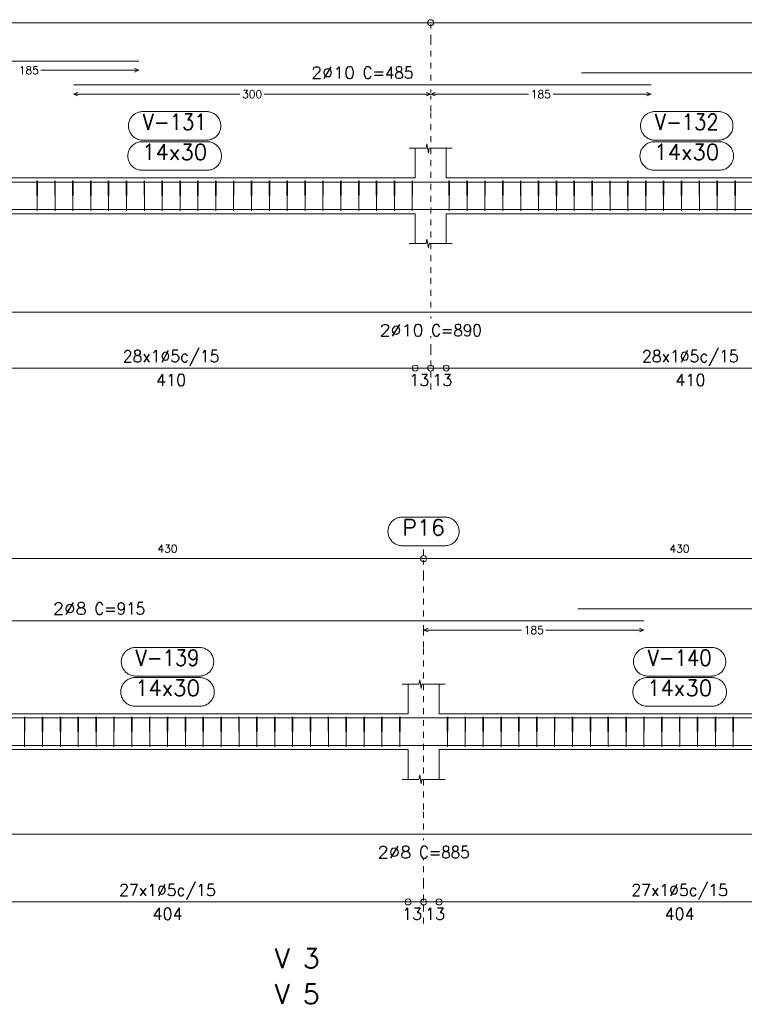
# Model space of a CAD drawing. Header units: millimetres. Extents: x -80 to 444, y 0 to 170.
# Tile 49 of 133: x 130 to 142, y 30 to 46. Entities that reach past the tile are written whole.
import ezdxf
from ezdxf.enums import TextEntityAlignment as Align

# ---------------------------------------------------------------- set-up
doc = ezdxf.new("R2010")
doc.units = ezdxf.units.MM
doc.linetypes.add('CYPE_PUNTO', pattern=[0.075, 0, -0.075])
for name, color, linetype, lineweight in [('ARM_DENTRO_VIGA', 4, 'Continuous', 15), ('ARM_ESTRIBOS', 3, 'Continuous', 0), ('ARM_TEXTOS', 3, 'Continuous', 0), ('COT_ARM', 3, 'Continuous', 0), ('COT_COTAS', 3, 'Continuous', 0), ('COT_EST', 3, 'Continuous', 0), ('COT_LIN_APOIOS', 2, 'CYPE_PUNTO', 0), ('COT_LIN_AUX_COTA', 2, 'CYPE_PUNTO', 0), ('REF_NOME', 3, 'Continuous', 0), ('REF_REFERENCIA', 3, 'Continuous', 0), ('SEC_CONTORNOS', 2, 'Continuous', 9), ('TEXTO_COT_ARM', 3, 'Continuous', 0), ('TEXTO_REF_NOME', 3, 'Continuous', 0), ('TEXTO_REF_REFERENCIA', 3, 'Continuous', 0), ('TXT_COMP', 3, 'Continuous', 0), ('TXT_EST', 3, 'Continuous', 0)]:
    doc.layers.add(name, color=color, linetype=linetype, lineweight=lineweight)
doc.styles.add('CYPETXT', font='romans', dxfattribs={"height": 0.2})

msp = doc.modelspace()

# ---------------------------------------------------------------- linework, layer by layer
at = {"layer": 'ARM_DENTRO_VIGA'}
for points in [[(113.898, 45.6341), (132.198, 45.6341)], [(139.628, 45.4341), (162.988, 45.4341), (162.988, 45.1941)], [(131.098, 45.2341), (140.798, 45.2341)], [(113.898, 43.6006), (132.198, 43.6006)], [(131.098, 43.6006), (140.798, 43.6006)], [(139.628, 43.6006), (162.988, 43.6006), (162.988, 43.3606)], [(128.198, 43.1406), (145.998, 43.1406)], [(128.198, 41.4181), (145.998, 41.4181)], [(139.568, 36.4341), (162.868, 36.4341), (162.868, 36.2341)], [(122.378, 36.2341), (140.678, 36.2341)], [(122.378, 34.6026), (140.678, 34.6026)], [(139.568, 34.6026), (162.868, 34.6026), (162.868, 34.4026)], [(128.128, 34.1386), (145.828, 34.1386)], [(128.128, 32.6531), (145.828, 32.6531)]]:
    msp.add_lwpolyline(points, dxfattribs=at)
at = {"layer": 'ARM_ESTRIBOS'}
for points in [[(130.494, 43.5716), (130.494, 43.6206), (130.489, 43.1206), (130.484, 43.6206), (130.484, 43.5906), (130.484, 43.5416)], [(130.794, 43.5716), (130.794, 43.6206), (130.789, 43.1206), (130.784, 43.6206), (130.784, 43.5906), (130.784, 43.5416)], [(131.094, 43.5716), (131.094, 43.6206), (131.089, 43.1206), (131.084, 43.6206), (131.084, 43.5906), (131.084, 43.5416)], [(131.394, 43.5716), (131.394, 43.6206), (131.389, 43.1206), (131.384, 43.6206), (131.384, 43.5906), (131.384, 43.5416)], [(131.694, 43.5716), (131.694, 43.6206), (131.689, 43.1206), (131.684, 43.6206), (131.684, 43.5906), (131.684, 43.5416)], [(131.994, 43.5716), (131.994, 43.6206), (131.989, 43.1206), (131.984, 43.6206), (131.984, 43.5906), (131.984, 43.5416)], [(132.294, 43.5716), (132.294, 43.6206), (132.289, 43.1206), (132.284, 43.6206), (132.284, 43.5906), (132.284, 43.5416)], [(132.594, 43.5716), (132.594, 43.6206), (132.589, 43.1206), (132.584, 43.6206), (132.584, 43.5906), (132.584, 43.5416)], [(132.894, 43.5716), (132.894, 43.6206), (132.889, 43.1206), (132.884, 43.6206), (132.884, 43.5906), (132.884, 43.5416)], [(133.194, 43.5716), (133.194, 43.6206), (133.189, 43.1206), (133.184, 43.6206), (133.184, 43.5906), (133.184, 43.5416)], [(133.494, 43.5716), (133.494, 43.6206), (133.489, 43.1206), (133.484, 43.6206), (133.484, 43.5906), (133.484, 43.5416)], [(133.794, 43.5716), (133.794, 43.6206), (133.789, 43.1206), (133.784, 43.6206), (133.784, 43.5906), (133.784, 43.5416)], [(134.094, 43.5716), (134.094, 43.6206), (134.089, 43.1206), (134.084, 43.6206), (134.084, 43.5906), (134.084, 43.5416)], [(134.394, 43.5716), (134.394, 43.6206), (134.389, 43.1206), (134.384, 43.6206), (134.384, 43.5906), (134.384, 43.5416)], [(134.694, 43.5716), (134.694, 43.6206), (134.689, 43.1206), (134.684, 43.6206), (134.684, 43.5906), (134.684, 43.5416)], [(134.994, 43.5716), (134.994, 43.6206), (134.989, 43.1206), (134.984, 43.6206), (134.984, 43.5906), (134.984, 43.5416)], [(135.294, 43.5716), (135.294, 43.6206), (135.289, 43.1206), (135.284, 43.6206), (135.284, 43.5906), (135.284, 43.5416)], [(135.594, 43.5716), (135.594, 43.6206), (135.589, 43.1206), (135.584, 43.6206), (135.584, 43.5906), (135.584, 43.5416)], [(135.894, 43.5716), (135.894, 43.6206), (135.889, 43.1206), (135.884, 43.6206), (135.884, 43.5906), (135.884, 43.5416)], [(136.194, 43.5716), (136.194, 43.6206), (136.189, 43.1206), (136.184, 43.6206), (136.184, 43.5906), (136.184, 43.5416)], [(136.494, 43.5716), (136.494, 43.6206), (136.489, 43.1206), (136.484, 43.6206), (136.484, 43.5906), (136.484, 43.5416)], [(136.794, 43.5716), (136.794, 43.6206), (136.789, 43.1206), (136.784, 43.6206), (136.784, 43.5906), (136.784, 43.5416)], [(137.414, 43.5716), (137.414, 43.6206), (137.409, 43.1206), (137.404, 43.6206), (137.404, 43.5906), (137.404, 43.5416)], [(137.714, 43.5716), (137.714, 43.6206), (137.709, 43.1206), (137.704, 43.6206), (137.704, 43.5906), (137.704, 43.5416)], [(138.014, 43.5716), (138.014, 43.6206), (138.009, 43.1206), (138.004, 43.6206), (138.004, 43.5906), (138.004, 43.5416)], [(138.314, 43.5716), (138.314, 43.6206), (138.309, 43.1206), (138.304, 43.6206), (138.304, 43.5906), (138.304, 43.5416)], [(138.614, 43.5716), (138.614, 43.6206), (138.609, 43.1206), (138.604, 43.6206), (138.604, 43.5906), (138.604, 43.5416)], [(138.914, 43.5716), (138.914, 43.6206), (138.909, 43.1206), (138.904, 43.6206), (138.904, 43.5906), (138.904, 43.5416)], [(139.214, 43.5716), (139.214, 43.6206), (139.209, 43.1206), (139.204, 43.6206), (139.204, 43.5906), (139.204, 43.5416)], [(139.514, 43.5716), (139.514, 43.6206), (139.509, 43.1206), (139.504, 43.6206), (139.504, 43.5906), (139.504, 43.5416)], [(139.814, 43.5716), (139.814, 43.6206), (139.809, 43.1206), (139.804, 43.6206), (139.804, 43.5906), (139.804, 43.5416)], [(140.114, 43.5716), (140.114, 43.6206), (140.109, 43.1206), (140.104, 43.6206), (140.104, 43.5906), (140.104, 43.5416)], [(140.414, 43.5716), (140.414, 43.6206), (140.409, 43.1206), (140.404, 43.6206), (140.404, 43.5906), (140.404, 43.5416)], [(140.714, 43.5716), (140.714, 43.6206), (140.709, 43.1206), (140.704, 43.6206), (140.704, 43.5906), (140.704, 43.5416)], [(141.014, 43.5716), (141.014, 43.6206), (141.009, 43.1206), (141.004, 43.6206), (141.004, 43.5906), (141.004, 43.5416)], [(141.314, 43.5716), (141.314, 43.6206), (141.309, 43.1206), (141.304, 43.6206), (141.304, 43.5906), (141.304, 43.5416)], [(141.614, 43.5716), (141.614, 43.6206), (141.609, 43.1206), (141.604, 43.6206), (141.604, 43.5906), (141.604, 43.5416)], [(141.914, 43.5716), (141.914, 43.6206), (141.909, 43.1206), (141.904, 43.6206), (141.904, 43.5906), (141.904, 43.5416)], [(142.214, 43.5716), (142.214, 43.6206), (142.209, 43.1206), (142.204, 43.6206), (142.204, 43.5906), (142.204, 43.5416)], [(130.284, 34.5716), (130.284, 34.6206), (130.279, 34.1206), (130.274, 34.6206), (130.274, 34.5906), (130.274, 34.5416)], [(130.584, 34.5716), (130.584, 34.6206), (130.579, 34.1206), (130.574, 34.6206), (130.574, 34.5906), (130.574, 34.5416)], [(130.884, 34.5716), (130.884, 34.6206), (130.879, 34.1206), (130.874, 34.6206), (130.874, 34.5906), (130.874, 34.5416)], [(131.184, 34.5716), (131.184, 34.6206), (131.179, 34.1206), (131.174, 34.6206), (131.174, 34.5906), (131.174, 34.5416)], [(131.484, 34.5716), (131.484, 34.6206), (131.479, 34.1206), (131.474, 34.6206), (131.474, 34.5906), (131.474, 34.5416)], [(131.784, 34.5716), (131.784, 34.6206), (131.779, 34.1206), (131.774, 34.6206), (131.774, 34.5906), (131.774, 34.5416)], [(132.084, 34.5716), (132.084, 34.6206), (132.079, 34.1206), (132.074, 34.6206), (132.074, 34.5906), (132.074, 34.5416)], [(132.384, 34.5716), (132.384, 34.6206), (132.379, 34.1206), (132.374, 34.6206), (132.374, 34.5906), (132.374, 34.5416)], [(132.684, 34.5716), (132.684, 34.6206), (132.679, 34.1206), (132.674, 34.6206), (132.674, 34.5906), (132.674, 34.5416)], [(132.984, 34.5716), (132.984, 34.6206), (132.979, 34.1206), (132.974, 34.6206), (132.974, 34.5906), (132.974, 34.5416)], [(133.284, 34.5716), (133.284, 34.6206), (133.279, 34.1206), (133.274, 34.6206), (133.274, 34.5906), (133.274, 34.5416)], [(133.584, 34.5716), (133.584, 34.6206), (133.579, 34.1206), (133.574, 34.6206), (133.574, 34.5906), (133.574, 34.5416)], [(133.884, 34.5716), (133.884, 34.6206), (133.879, 34.1206), (133.874, 34.6206), (133.874, 34.5906), (133.874, 34.5416)], [(134.184, 34.5716), (134.184, 34.6206), (134.179, 34.1206), (134.174, 34.6206), (134.174, 34.5906), (134.174, 34.5416)], [(134.484, 34.5716), (134.484, 34.6206), (134.479, 34.1206), (134.474, 34.6206), (134.474, 34.5906), (134.474, 34.5416)], [(134.784, 34.5716), (134.784, 34.6206), (134.779, 34.1206), (134.774, 34.6206), (134.774, 34.5906), (134.774, 34.5416)], [(135.084, 34.5716), (135.084, 34.6206), (135.079, 34.1206), (135.074, 34.6206), (135.074, 34.5906), (135.074, 34.5416)], [(135.384, 34.5716), (135.384, 34.6206), (135.379, 34.1206), (135.374, 34.6206), (135.374, 34.5906), (135.374, 34.5416)], [(135.684, 34.5716), (135.684, 34.6206), (135.679, 34.1206), (135.674, 34.6206), (135.674, 34.5906), (135.674, 34.5416)], [(135.984, 34.5716), (135.984, 34.6206), (135.979, 34.1206), (135.974, 34.6206), (135.974, 34.5906), (135.974, 34.5416)], [(136.284, 34.5716), (136.284, 34.6206), (136.279, 34.1206), (136.274, 34.6206), (136.274, 34.5906), (136.274, 34.5416)], [(136.584, 34.5716), (136.584, 34.6206), (136.579, 34.1206), (136.574, 34.6206), (136.574, 34.5906), (136.574, 34.5416)], [(137.384, 34.5716), (137.384, 34.6206), (137.379, 34.1206), (137.374, 34.6206), (137.374, 34.5906), (137.374, 34.5416)], [(137.684, 34.5716), (137.684, 34.6206), (137.679, 34.1206), (137.674, 34.6206), (137.674, 34.5906), (137.674, 34.5416)], [(137.984, 34.5716), (137.984, 34.6206), (137.979, 34.1206), (137.974, 34.6206), (137.974, 34.5906), (137.974, 34.5416)], [(138.284, 34.5716), (138.284, 34.6206), (138.279, 34.1206), (138.274, 34.6206), (138.274, 34.5906), (138.274, 34.5416)], [(138.584, 34.5716), (138.584, 34.6206), (138.579, 34.1206), (138.574, 34.6206), (138.574, 34.5906), (138.574, 34.5416)], [(138.884, 34.5716), (138.884, 34.6206), (138.879, 34.1206), (138.874, 34.6206), (138.874, 34.5906), (138.874, 34.5416)], [(139.184, 34.5716), (139.184, 34.6206), (139.179, 34.1206), (139.174, 34.6206), (139.174, 34.5906), (139.174, 34.5416)], [(139.484, 34.5716), (139.484, 34.6206), (139.479, 34.1206), (139.474, 34.6206), (139.474, 34.5906), (139.474, 34.5416)], [(139.784, 34.5716), (139.784, 34.6206), (139.779, 34.1206), (139.774, 34.6206), (139.774, 34.5906), (139.774, 34.5416)], [(140.084, 34.5716), (140.084, 34.6206), (140.079, 34.1206), (140.074, 34.6206), (140.074, 34.5906), (140.074, 34.5416)], [(140.384, 34.5716), (140.384, 34.6206), (140.379, 34.1206), (140.374, 34.6206), (140.374, 34.5906), (140.374, 34.5416)], [(140.684, 34.5716), (140.684, 34.6206), (140.679, 34.1206), (140.674, 34.6206), (140.674, 34.5906), (140.674, 34.5416)], [(140.984, 34.5716), (140.984, 34.6206), (140.979, 34.1206), (140.974, 34.6206), (140.974, 34.5906), (140.974, 34.5416)], [(141.284, 34.5716), (141.284, 34.6206), (141.279, 34.1206), (141.274, 34.6206), (141.274, 34.5906), (141.274, 34.5416)], [(141.584, 34.5716), (141.584, 34.6206), (141.579, 34.1206), (141.574, 34.6206), (141.574, 34.5906), (141.574, 34.5416)], [(141.884, 34.5716), (141.884, 34.6206), (141.879, 34.1206), (141.874, 34.6206), (141.874, 34.5906), (141.874, 34.5416)], [(142.184, 34.5716), (142.184, 34.6206), (142.179, 34.1206), (142.174, 34.6206), (142.174, 34.5906), (142.174, 34.5416)]]:
    msp.add_lwpolyline(points, dxfattribs=at)
at = {"layer": 'COT_ARM'}
for p, q in [((130.5535, 45.4791), (132.198, 45.4791)), ((132.198, 45.4791), (132.123, 45.5091)), ((132.198, 45.4791), (132.123, 45.4491)), ((131.098, 45.0791), (131.173, 45.1091)), ((131.098, 45.0791), (131.173, 45.0491)), ((131.098, 45.0791), (133.8925, 45.0791)), ((134.3035, 45.0791), (137.098, 45.0791)), ((137.098, 45.0791), (137.023, 45.1091)), ((137.098, 45.0791), (137.023, 45.0491)), ((137.098, 45.0791), (137.173, 45.1091)), ((137.098, 45.0791), (137.173, 45.0491)), ((137.098, 45.0791), (138.7425, 45.0791)), ((139.1535, 45.0791), (140.798, 45.0791)), ((140.798, 45.0791), (140.723, 45.1091)), ((140.798, 45.0791), (140.723, 45.0491)), ((136.978, 36.0791), (137.053, 36.1091)), ((136.978, 36.0791), (137.053, 36.0491)), ((136.978, 36.0791), (138.6225, 36.0791)), ((139.0335, 36.0791), (140.678, 36.0791)), ((140.678, 36.0791), (140.603, 36.1091)), ((140.678, 36.0791), (140.603, 36.0491))]:
    msp.add_line(p, q, dxfattribs=at)
at = {"layer": 'COT_COTAS'}
for points in [[(93.808, 46.2791), (102.698, 46.2791), (111.298, 46.2791), (119.898, 46.2791), (128.498, 46.2791), (137.098, 46.2791), (145.698, 46.2791), (154.298, 46.2791), (163.188, 46.2791)], [(93.688, 37.2791), (102.578, 37.2791), (111.178, 37.2791), (119.778, 37.2791), (128.378, 37.2791), (136.978, 37.2791), (145.578, 37.2791), (154.178, 37.2791), (163.068, 37.2791)]]:
    msp.add_lwpolyline(points, dxfattribs=at)
for centre in [(137.098, 46.2791), (136.978, 37.2791)]:
    msp.add_circle(centre, 0.05, dxfattribs=at)
at = {"layer": 'COT_EST'}
for points in [[(128.638, 40.4781), (136.838, 40.4781), (137.098, 40.4781), (137.358, 40.4781), (145.558, 40.4781), (145.698, 40.4781), (145.838, 40.4781), (154.038, 40.4781), (154.298, 40.4781), (154.558, 40.4781), (162.758, 40.4781), (163.188, 40.4781)], [(128.638, 31.5131), (136.718, 31.5131), (136.978, 31.5131), (137.238, 31.5131), (145.318, 31.5131), (145.578, 31.5131), (145.838, 31.5131), (153.918, 31.5131), (154.178, 31.5131), (154.438, 31.5131), (162.398, 31.5131), (163.068, 31.5131)]]:
    msp.add_lwpolyline(points, dxfattribs=at)
for centre in [(136.838, 40.4781), (137.098, 40.4781), (137.358, 40.4781), (136.718, 31.5131), (136.978, 31.5131), (137.238, 31.5131)]:
    msp.add_circle(centre, 0.05, dxfattribs=at)
at = {"layer": 'COT_LIN_APOIOS'}
for p, q in [((137.098, 45.1091), (137.098, 45.1591)), ((137.098, 41.3131), (137.098, 41.3431)), ((137.098, 40.1181), (137.098, 40.4531)), ((136.978, 32.5481), (136.978, 32.5781)), ((136.978, 31.1531), (136.978, 31.4881))]:
    msp.add_line(p, q, dxfattribs=at)
for points in [[(137.098, 45.3091), (137.098, 45.9791), (137.098, 46.2541)], [(137.098, 41.4931), (137.098, 42.0731), (137.098, 44.7866), (137.098, 45.0491)], [(137.098, 40.5031), (137.098, 40.7781), (137.098, 41.0131)], [(136.978, 36.3091), (136.978, 36.9791), (136.978, 37.2541)], [(136.978, 32.7281), (136.978, 33.0681), (136.978, 35.7866), (136.978, 36.0491), (136.978, 36.1091), (136.978, 36.1591)], [(136.978, 31.5381), (136.978, 31.8131), (136.978, 32.2481)]]:
    msp.add_lwpolyline(points, dxfattribs=at)
at = {"layer": 'COT_LIN_AUX_COTA'}
msp.add_line((136.978, 37.3291), (136.978, 37.4953), dxfattribs=at)
at = {"layer": 'REF_NOME'}
for points in [[(133.334, 44.7866), (133.35, 44.7861), (133.366, 44.7845), (133.3818, 44.7818), (133.3974, 44.7781), (133.4127, 44.7733), (133.4277, 44.7676), (133.4422, 44.7608), (133.4563, 44.7531), (133.4698, 44.7445), (133.4827, 44.7349), (133.495, 44.7246), (133.5065, 44.7134), (133.5173, 44.7015), (133.5272, 44.689), (133.5363, 44.6757), (133.5445, 44.6619), (133.5517, 44.6476), (133.558, 44.6329), (133.5632, 44.6177), (133.5675, 44.6022), (133.5707, 44.5865), (133.5728, 44.5706), (133.5739, 44.5546), (133.5739, 44.5386), (133.5728, 44.5226), (133.5707, 44.5067), (133.5675, 44.491), (133.5632, 44.4755), (133.558, 44.4603), (133.5517, 44.4456), (133.5445, 44.4313), (133.5363, 44.4175), (133.5272, 44.4042), (133.5173, 44.3916), (133.5065, 44.3798), (133.495, 44.3686), (133.4827, 44.3582), (133.4698, 44.3487), (133.4563, 44.3401), (133.4422, 44.3324), (133.4277, 44.3256), (133.4127, 44.3199), (133.3974, 44.3151), (133.3818, 44.3114), (133.366, 44.3087), (133.35, 44.3071), (133.334, 44.3066), (132.262, 44.3066), (132.246, 44.3071), (132.23, 44.3087), (132.2142, 44.3114), (132.1986, 44.3151), (132.1833, 44.3199), (132.1683, 44.3256), (132.1538, 44.3324), (132.1397, 44.3401), (132.1262, 44.3487), (132.1133, 44.3582), (132.101, 44.3686), (132.0895, 44.3798), (132.0787, 44.3916), (132.0688, 44.4042), (132.0597, 44.4175), (132.0515, 44.4313), (132.0443, 44.4456), (132.038, 44.4603), (132.0328, 44.4755), (132.0285, 44.491), (132.0253, 44.5067), (132.0232, 44.5226), (132.0221, 44.5386), (132.0221, 44.5546), (132.0232, 44.5706), (132.0253, 44.5865), (132.0285, 44.6022), (132.0328, 44.6177), (132.038, 44.6329), (132.0443, 44.6476), (132.0515, 44.6619), (132.0597, 44.6757), (132.0688, 44.689), (132.0787, 44.7015), (132.0895, 44.7134), (132.101, 44.7246), (132.1133, 44.7349), (132.1262, 44.7445), (132.1397, 44.7531), (132.1538, 44.7608), (132.1683, 44.7676), (132.1833, 44.7733), (132.1986, 44.7781), (132.2142, 44.7818), (132.23, 44.7845), (132.246, 44.7861), (132.262, 44.7866), (133.334, 44.7866)], [(141.934, 44.7866), (141.95, 44.7861), (141.966, 44.7845), (141.9818, 44.7818), (141.9974, 44.7781), (142.0127, 44.7733), (142.0277, 44.7676), (142.0422, 44.7608), (142.0563, 44.7531), (142.0698, 44.7445), (142.0827, 44.7349), (142.095, 44.7246), (142.1065, 44.7134), (142.1173, 44.7015), (142.1272, 44.689), (142.1363, 44.6757), (142.1445, 44.6619), (142.1517, 44.6476), (142.158, 44.6329), (142.1632, 44.6177), (142.1675, 44.6022), (142.1707, 44.5865), (142.1728, 44.5706), (142.1739, 44.5546), (142.1739, 44.5386), (142.1728, 44.5226), (142.1707, 44.5067), (142.1675, 44.491), (142.1632, 44.4755), (142.158, 44.4603), (142.1517, 44.4456), (142.1445, 44.4313), (142.1363, 44.4175), (142.1272, 44.4042), (142.1173, 44.3916), (142.1065, 44.3798), (142.095, 44.3686), (142.0827, 44.3582), (142.0698, 44.3487), (142.0563, 44.3401), (142.0422, 44.3324), (142.0277, 44.3256), (142.0127, 44.3199), (141.9974, 44.3151), (141.9818, 44.3114), (141.966, 44.3087), (141.95, 44.3071), (141.934, 44.3066), (140.862, 44.3066), (140.846, 44.3071), (140.83, 44.3087), (140.8142, 44.3114), (140.7986, 44.3151), (140.7833, 44.3199), (140.7683, 44.3256), (140.7538, 44.3324), (140.7397, 44.3401), (140.7262, 44.3487), (140.7133, 44.3582), (140.701, 44.3686), (140.6895, 44.3798), (140.6787, 44.3916), (140.6688, 44.4042), (140.6597, 44.4175), (140.6515, 44.4313), (140.6443, 44.4456), (140.638, 44.4603), (140.6328, 44.4755), (140.6285, 44.491), (140.6253, 44.5067), (140.6232, 44.5226), (140.6221, 44.5386), (140.6221, 44.5546), (140.6232, 44.5706), (140.6253, 44.5865), (140.6285, 44.6022), (140.6328, 44.6177), (140.638, 44.6329), (140.6443, 44.6476), (140.6515, 44.6619), (140.6597, 44.6757), (140.6688, 44.689), (140.6787, 44.7015), (140.6895, 44.7134), (140.701, 44.7246), (140.7133, 44.7349), (140.7262, 44.7445), (140.7397, 44.7531), (140.7538, 44.7608), (140.7683, 44.7676), (140.7833, 44.7733), (140.7986, 44.7781), (140.8142, 44.7818), (140.83, 44.7845), (140.846, 44.7861), (140.862, 44.7866), (141.934, 44.7866)], [(133.344, 44.2806), (133.36, 44.2801), (133.376, 44.2785), (133.3918, 44.2758), (133.4074, 44.2721), (133.4227, 44.2673), (133.4377, 44.2616), (133.4522, 44.2548), (133.4663, 44.2471), (133.4798, 44.2385), (133.4927, 44.2289), (133.505, 44.2186), (133.5165, 44.2074), (133.5273, 44.1955), (133.5372, 44.183), (133.5463, 44.1697), (133.5545, 44.1559), (133.5617, 44.1416), (133.568, 44.1269), (133.5732, 44.1117), (133.5775, 44.0962), (133.5807, 44.0805), (133.5828, 44.0646), (133.5839, 44.0486), (133.5839, 44.0326), (133.5828, 44.0166), (133.5807, 44.0007), (133.5775, 43.985), (133.5732, 43.9695), (133.568, 43.9543), (133.5617, 43.9396), (133.5545, 43.9253), (133.5463, 43.9115), (133.5372, 43.8982), (133.5273, 43.8856), (133.5165, 43.8738), (133.505, 43.8626), (133.4927, 43.8522), (133.4798, 43.8427), (133.4663, 43.8341), (133.4522, 43.8264), (133.4377, 43.8196), (133.4227, 43.8139), (133.4074, 43.8091), (133.3918, 43.8054), (133.376, 43.8027), (133.36, 43.8011), (133.344, 43.8006), (132.252, 43.8006), (132.236, 43.8011), (132.22, 43.8027), (132.2042, 43.8054), (132.1886, 43.8091), (132.1733, 43.8139), (132.1583, 43.8196), (132.1438, 43.8264), (132.1297, 43.8341), (132.1162, 43.8427), (132.1033, 43.8522), (132.091, 43.8626), (132.0795, 43.8738), (132.0687, 43.8856), (132.0588, 43.8982), (132.0497, 43.9115), (132.0415, 43.9253), (132.0343, 43.9396), (132.028, 43.9543), (132.0228, 43.9695), (132.0185, 43.985), (132.0153, 44.0007), (132.0132, 44.0166), (132.0121, 44.0326), (132.0121, 44.0486), (132.0132, 44.0646), (132.0153, 44.0805), (132.0185, 44.0962), (132.0228, 44.1117), (132.028, 44.1269), (132.0343, 44.1416), (132.0415, 44.1559), (132.0497, 44.1697), (132.0588, 44.183), (132.0687, 44.1955), (132.0795, 44.2074), (132.091, 44.2186), (132.1033, 44.2289), (132.1162, 44.2385), (132.1297, 44.2471), (132.1438, 44.2548), (132.1583, 44.2616), (132.1733, 44.2673), (132.1886, 44.2721), (132.2042, 44.2758), (132.22, 44.2785), (132.236, 44.2801), (132.252, 44.2806), (133.344, 44.2806)], [(141.944, 44.2806), (141.96, 44.2801), (141.976, 44.2785), (141.9918, 44.2758), (142.0074, 44.2721), (142.0227, 44.2673), (142.0377, 44.2616), (142.0522, 44.2548), (142.0663, 44.2471), (142.0798, 44.2385), (142.0927, 44.2289), (142.105, 44.2186), (142.1165, 44.2074), (142.1273, 44.1955), (142.1372, 44.183), (142.1463, 44.1697), (142.1545, 44.1559), (142.1617, 44.1416), (142.168, 44.1269), (142.1732, 44.1117), (142.1775, 44.0962), (142.1807, 44.0805), (142.1828, 44.0646), (142.1839, 44.0486), (142.1839, 44.0326), (142.1828, 44.0166), (142.1807, 44.0007), (142.1775, 43.985), (142.1732, 43.9695), (142.168, 43.9543), (142.1617, 43.9396), (142.1545, 43.9253), (142.1463, 43.9115), (142.1372, 43.8982), (142.1273, 43.8856), (142.1165, 43.8738), (142.105, 43.8626), (142.0927, 43.8522), (142.0798, 43.8427), (142.0663, 43.8341), (142.0522, 43.8264), (142.0377, 43.8196), (142.0227, 43.8139), (142.0074, 43.8091), (141.9918, 43.8054), (141.976, 43.8027), (141.96, 43.8011), (141.944, 43.8006), (140.852, 43.8006), (140.836, 43.8011), (140.82, 43.8027), (140.8042, 43.8054), (140.7886, 43.8091), (140.7733, 43.8139), (140.7583, 43.8196), (140.7438, 43.8264), (140.7297, 43.8341), (140.7162, 43.8427), (140.7033, 43.8522), (140.691, 43.8626), (140.6795, 43.8738), (140.6687, 43.8856), (140.6588, 43.8982), (140.6497, 43.9115), (140.6415, 43.9253), (140.6343, 43.9396), (140.628, 43.9543), (140.6228, 43.9695), (140.6185, 43.985), (140.6153, 44.0007), (140.6132, 44.0166), (140.6121, 44.0326), (140.6121, 44.0486), (140.6132, 44.0646), (140.6153, 44.0805), (140.6185, 44.0962), (140.6228, 44.1117), (140.628, 44.1269), (140.6343, 44.1416), (140.6415, 44.1559), (140.6497, 44.1697), (140.6588, 44.183), (140.6687, 44.1955), (140.6795, 44.2074), (140.691, 44.2186), (140.7033, 44.2289), (140.7162, 44.2385), (140.7297, 44.2471), (140.7438, 44.2548), (140.7583, 44.2616), (140.7733, 44.2673), (140.7886, 44.2721), (140.8042, 44.2758), (140.82, 44.2785), (140.836, 44.2801), (140.852, 44.2806), (141.944, 44.2806)], [(133.214, 35.7866), (133.23, 35.7861), (133.246, 35.7845), (133.2618, 35.7818), (133.2774, 35.7781), (133.2927, 35.7733), (133.3077, 35.7676), (133.3222, 35.7608), (133.3363, 35.7531), (133.3498, 35.7445), (133.3627, 35.7349), (133.375, 35.7246), (133.3865, 35.7134), (133.3973, 35.7015), (133.4072, 35.689), (133.4163, 35.6757), (133.4245, 35.6619), (133.4317, 35.6476), (133.438, 35.6329), (133.4432, 35.6177), (133.4475, 35.6022), (133.4507, 35.5865), (133.4528, 35.5706), (133.4539, 35.5546), (133.4539, 35.5386), (133.4528, 35.5226), (133.4507, 35.5067), (133.4475, 35.491), (133.4432, 35.4755), (133.438, 35.4603), (133.4317, 35.4456), (133.4245, 35.4313), (133.4163, 35.4175), (133.4072, 35.4042), (133.3973, 35.3916), (133.3865, 35.3798), (133.375, 35.3686), (133.3627, 35.3582), (133.3498, 35.3487), (133.3363, 35.3401), (133.3222, 35.3324), (133.3077, 35.3256), (133.2927, 35.3199), (133.2774, 35.3151), (133.2618, 35.3114), (133.246, 35.3087), (133.23, 35.3071), (133.214, 35.3066), (132.142, 35.3066), (132.126, 35.3071), (132.11, 35.3087), (132.0942, 35.3114), (132.0786, 35.3151), (132.0633, 35.3199), (132.0483, 35.3256), (132.0338, 35.3324), (132.0197, 35.3401), (132.0062, 35.3487), (131.9933, 35.3582), (131.981, 35.3686), (131.9695, 35.3798), (131.9587, 35.3916), (131.9488, 35.4042), (131.9397, 35.4175), (131.9315, 35.4313), (131.9243, 35.4456), (131.918, 35.4603), (131.9128, 35.4755), (131.9085, 35.491), (131.9053, 35.5067), (131.9032, 35.5226), (131.9021, 35.5386), (131.9021, 35.5546), (131.9032, 35.5706), (131.9053, 35.5865), (131.9085, 35.6022), (131.9128, 35.6177), (131.918, 35.6329), (131.9243, 35.6476), (131.9315, 35.6619), (131.9397, 35.6757), (131.9488, 35.689), (131.9587, 35.7015), (131.9695, 35.7134), (131.981, 35.7246), (131.9933, 35.7349), (132.0062, 35.7445), (132.0197, 35.7531), (132.0338, 35.7608), (132.0483, 35.7676), (132.0633, 35.7733), (132.0786, 35.7781), (132.0942, 35.7818), (132.11, 35.7845), (132.126, 35.7861), (132.142, 35.7866), (133.214, 35.7866)], [(141.814, 35.7866), (141.83, 35.7861), (141.846, 35.7845), (141.8618, 35.7818), (141.8774, 35.7781), (141.8927, 35.7733), (141.9077, 35.7676), (141.9222, 35.7608), (141.9363, 35.7531), (141.9498, 35.7445), (141.9627, 35.7349), (141.975, 35.7246), (141.9865, 35.7134), (141.9973, 35.7015), (142.0072, 35.689), (142.0163, 35.6757), (142.0245, 35.6619), (142.0317, 35.6476), (142.038, 35.6329), (142.0432, 35.6177), (142.0475, 35.6022), (142.0507, 35.5865), (142.0528, 35.5706), (142.0539, 35.5546), (142.0539, 35.5386), (142.0528, 35.5226), (142.0507, 35.5067), (142.0475, 35.491), (142.0432, 35.4755), (142.038, 35.4603), (142.0317, 35.4456), (142.0245, 35.4313), (142.0163, 35.4175), (142.0072, 35.4042), (141.9973, 35.3916), (141.9865, 35.3798), (141.975, 35.3686), (141.9627, 35.3582), (141.9498, 35.3487), (141.9363, 35.3401), (141.9222, 35.3324), (141.9077, 35.3256), (141.8927, 35.3199), (141.8774, 35.3151), (141.8618, 35.3114), (141.846, 35.3087), (141.83, 35.3071), (141.814, 35.3066), (140.742, 35.3066), (140.726, 35.3071), (140.71, 35.3087), (140.6942, 35.3114), (140.6786, 35.3151), (140.6633, 35.3199), (140.6483, 35.3256), (140.6338, 35.3324), (140.6197, 35.3401), (140.6062, 35.3487), (140.5933, 35.3582), (140.581, 35.3686), (140.5695, 35.3798), (140.5587, 35.3916), (140.5488, 35.4042), (140.5397, 35.4175), (140.5315, 35.4313), (140.5243, 35.4456), (140.518, 35.4603), (140.5128, 35.4755), (140.5085, 35.491), (140.5053, 35.5067), (140.5032, 35.5226), (140.5021, 35.5386), (140.5021, 35.5546), (140.5032, 35.5706), (140.5053, 35.5865), (140.5085, 35.6022), (140.5128, 35.6177), (140.518, 35.6329), (140.5243, 35.6476), (140.5315, 35.6619), (140.5397, 35.6757), (140.5488, 35.689), (140.5587, 35.7015), (140.5695, 35.7134), (140.581, 35.7246), (140.5933, 35.7349), (140.6062, 35.7445), (140.6197, 35.7531), (140.6338, 35.7608), (140.6483, 35.7676), (140.6633, 35.7733), (140.6786, 35.7781), (140.6942, 35.7818), (140.71, 35.7845), (140.726, 35.7861), (140.742, 35.7866), (141.814, 35.7866)], [(133.224, 35.2806), (133.24, 35.2801), (133.256, 35.2785), (133.2718, 35.2758), (133.2874, 35.2721), (133.3027, 35.2673), (133.3177, 35.2616), (133.3322, 35.2548), (133.3463, 35.2471), (133.3598, 35.2385), (133.3727, 35.2289), (133.385, 35.2186), (133.3965, 35.2074), (133.4073, 35.1955), (133.4172, 35.183), (133.4263, 35.1697), (133.4345, 35.1559), (133.4417, 35.1416), (133.448, 35.1269), (133.4532, 35.1117), (133.4575, 35.0962), (133.4607, 35.0805), (133.4628, 35.0646), (133.4639, 35.0486), (133.4639, 35.0326), (133.4628, 35.0166), (133.4607, 35.0007), (133.4575, 34.985), (133.4532, 34.9695), (133.448, 34.9543), (133.4417, 34.9396), (133.4345, 34.9253), (133.4263, 34.9115), (133.4172, 34.8982), (133.4073, 34.8856), (133.3965, 34.8738), (133.385, 34.8626), (133.3727, 34.8522), (133.3598, 34.8427), (133.3463, 34.8341), (133.3322, 34.8264), (133.3177, 34.8196), (133.3027, 34.8139), (133.2874, 34.8091), (133.2718, 34.8054), (133.256, 34.8027), (133.24, 34.8011), (133.224, 34.8006), (132.132, 34.8006), (132.116, 34.8011), (132.1, 34.8027), (132.0842, 34.8054), (132.0686, 34.8091), (132.0533, 34.8139), (132.0383, 34.8196), (132.0238, 34.8264), (132.0097, 34.8341), (131.9962, 34.8427), (131.9833, 34.8522), (131.971, 34.8626), (131.9595, 34.8738), (131.9487, 34.8856), (131.9388, 34.8982), (131.9297, 34.9115), (131.9215, 34.9253), (131.9143, 34.9396), (131.908, 34.9543), (131.9028, 34.9695), (131.8985, 34.985), (131.8953, 35.0007), (131.8932, 35.0166), (131.8921, 35.0326), (131.8921, 35.0486), (131.8932, 35.0646), (131.8953, 35.0805), (131.8985, 35.0962), (131.9028, 35.1117), (131.908, 35.1269), (131.9143, 35.1416), (131.9215, 35.1559), (131.9297, 35.1697), (131.9388, 35.183), (131.9487, 35.1955), (131.9595, 35.2074), (131.971, 35.2186), (131.9833, 35.2289), (131.9962, 35.2385), (132.0097, 35.2471), (132.0238, 35.2548), (132.0383, 35.2616), (132.0533, 35.2673), (132.0686, 35.2721), (132.0842, 35.2758), (132.1, 35.2785), (132.116, 35.2801), (132.132, 35.2806), (133.224, 35.2806)], [(141.824, 35.2806), (141.84, 35.2801), (141.856, 35.2785), (141.8718, 35.2758), (141.8874, 35.2721), (141.9027, 35.2673), (141.9177, 35.2616), (141.9322, 35.2548), (141.9463, 35.2471), (141.9598, 35.2385), (141.9727, 35.2289), (141.985, 35.2186), (141.9965, 35.2074), (142.0073, 35.1955), (142.0172, 35.183), (142.0263, 35.1697), (142.0345, 35.1559), (142.0417, 35.1416), (142.048, 35.1269), (142.0532, 35.1117), (142.0575, 35.0962), (142.0607, 35.0805), (142.0628, 35.0646), (142.0639, 35.0486), (142.0639, 35.0326), (142.0628, 35.0166), (142.0607, 35.0007), (142.0575, 34.985), (142.0532, 34.9695), (142.048, 34.9543), (142.0417, 34.9396), (142.0345, 34.9253), (142.0263, 34.9115), (142.0172, 34.8982), (142.0073, 34.8856), (141.9965, 34.8738), (141.985, 34.8626), (141.9727, 34.8522), (141.9598, 34.8427), (141.9463, 34.8341), (141.9322, 34.8264), (141.9177, 34.8196), (141.9027, 34.8139), (141.8874, 34.8091), (141.8718, 34.8054), (141.856, 34.8027), (141.84, 34.8011), (141.824, 34.8006), (140.732, 34.8006), (140.716, 34.8011), (140.7, 34.8027), (140.6842, 34.8054), (140.6686, 34.8091), (140.6533, 34.8139), (140.6383, 34.8196), (140.6238, 34.8264), (140.6097, 34.8341), (140.5962, 34.8427), (140.5833, 34.8522), (140.571, 34.8626), (140.5595, 34.8738), (140.5487, 34.8856), (140.5388, 34.8982), (140.5297, 34.9115), (140.5215, 34.9253), (140.5143, 34.9396), (140.508, 34.9543), (140.5028, 34.9695), (140.4985, 34.985), (140.4953, 35.0007), (140.4932, 35.0166), (140.4921, 35.0326), (140.4921, 35.0486), (140.4932, 35.0646), (140.4953, 35.0805), (140.4985, 35.0962), (140.5028, 35.1117), (140.508, 35.1269), (140.5143, 35.1416), (140.5215, 35.1559), (140.5297, 35.1697), (140.5388, 35.183), (140.5487, 35.1955), (140.5595, 35.2074), (140.571, 35.2186), (140.5833, 35.2289), (140.5962, 35.2385), (140.6097, 35.2471), (140.6238, 35.2548), (140.6383, 35.2616), (140.6533, 35.2673), (140.6686, 35.2721), (140.6842, 35.2758), (140.7, 35.2785), (140.716, 35.2801), (140.732, 35.2806), (141.824, 35.2806)]]:
    msp.add_lwpolyline(points, close=True, dxfattribs=at)
at = {"layer": 'REF_REFERENCIA'}
msp.add_lwpolyline([(137.336, 37.9753), (137.352, 37.9747), (137.368, 37.9731), (137.3838, 37.9705), (137.3994, 37.9668), (137.4147, 37.962), (137.4297, 37.9562), (137.4442, 37.9495), (137.4583, 37.9418), (137.4718, 37.9331), (137.4847, 37.9236), (137.497, 37.9133), (137.5085, 37.9021), (137.5193, 37.8902), (137.5292, 37.8776), (137.5383, 37.8644), (137.5465, 37.8506), (137.5537, 37.8363), (137.56, 37.8215), (137.5652, 37.8064), (137.5695, 37.7909), (137.5727, 37.7752), (137.5748, 37.7593), (137.5759, 37.7433), (137.5759, 37.7273), (137.5748, 37.7113), (137.5727, 37.6954), (137.5695, 37.6796), (137.5652, 37.6642), (137.56, 37.649), (137.5537, 37.6343), (137.5465, 37.6199), (137.5383, 37.6061), (137.5292, 37.5929), (137.5193, 37.5803), (137.5085, 37.5684), (137.497, 37.5573), (137.4847, 37.5469), (137.4718, 37.5374), (137.4583, 37.5288), (137.4442, 37.5211), (137.4297, 37.5143), (137.4147, 37.5086), (137.3994, 37.5038), (137.3838, 37.5001), (137.368, 37.4974), (137.352, 37.4958), (137.336, 37.4953), (136.62, 37.4953), (136.604, 37.4958), (136.588, 37.4974), (136.5722, 37.5001), (136.5566, 37.5038), (136.5413, 37.5086), (136.5263, 37.5143), (136.5118, 37.5211), (136.4977, 37.5288), (136.4842, 37.5374), (136.4713, 37.5469), (136.459, 37.5573), (136.4475, 37.5684), (136.4367, 37.5803), (136.4268, 37.5929), (136.4177, 37.6061), (136.4095, 37.6199), (136.4023, 37.6343), (136.396, 37.649), (136.3908, 37.6642), (136.3865, 37.6796), (136.3833, 37.6954), (136.3812, 37.7113), (136.3801, 37.7273), (136.3801, 37.7433), (136.3812, 37.7593), (136.3833, 37.7752), (136.3865, 37.7909), (136.3908, 37.8064), (136.396, 37.8215), (136.4023, 37.8363), (136.4095, 37.8506), (136.4177, 37.8644), (136.4268, 37.8776), (136.4367, 37.8902), (136.4475, 37.9021), (136.459, 37.9133), (136.4713, 37.9236), (136.4842, 37.9331), (136.4977, 37.9418), (136.5118, 37.9495), (136.5263, 37.9562), (136.5413, 37.962), (136.5566, 37.9668), (136.5722, 37.9705), (136.588, 37.9731), (136.604, 37.9747), (136.62, 37.9753), (137.336, 37.9753)], close=True, dxfattribs=at)
at = {"layer": 'SEC_CONTORNOS'}
for p, q in [((136.838, 43.6706), (136.838, 44.1706)), ((137.358, 43.6706), (137.358, 44.1706)), ((128.638, 43.6706), (136.838, 43.6706)), ((137.358, 43.6706), (145.558, 43.6706)), ((128.638, 43.0706), (136.838, 43.0706)), ((136.838, 42.5706), (136.838, 43.0706)), ((137.358, 43.0706), (145.558, 43.0706)), ((137.358, 42.5706), (137.358, 43.0706)), ((136.718, 34.6706), (136.718, 35.1706)), ((137.238, 34.6706), (137.238, 35.1706)), ((128.638, 34.6706), (136.718, 34.6706)), ((137.238, 34.6706), (145.318, 34.6706)), ((128.638, 34.0706), (136.718, 34.0706)), ((136.718, 33.5706), (136.718, 34.0706)), ((137.238, 34.0706), (145.318, 34.0706)), ((137.238, 33.5706), (137.238, 34.0706))]:
    msp.add_line(p, q, dxfattribs=at)
for points in [[(136.738, 44.1706), (137.021, 44.1706), (137.0335, 44.2456), (137.0585, 44.0956), (137.071, 44.1706), (137.458, 44.1706)], [(136.738, 42.5706), (137.021, 42.5706), (137.0335, 42.6456), (137.0585, 42.4956), (137.071, 42.5706), (137.458, 42.5706)], [(136.618, 35.1706), (136.901, 35.1706), (136.9135, 35.2456), (136.9385, 35.0956), (136.951, 35.1706), (137.338, 35.1706)], [(136.618, 33.5706), (136.901, 33.5706), (136.9135, 33.6456), (136.9385, 33.4956), (136.951, 33.5706), (137.338, 33.5706)]]:
    msp.add_lwpolyline(points, dxfattribs=at)

# ---------------------------------------------------------------- texts
at = {"layer": 'ARM_TEXTOS', "style": 'CYPETXT'}
for s, width, p, p2 in [('2%%c10', 1.019605, (135.09, 45.3391), (135.828, 45.3391)), ('2%%c10', 1.019605, (136.24, 41.0131), (136.978, 41.0131)), ('2%%c8', 1.06875, (130.754, 36.3391), (131.324, 36.3391)), ('2%%c8', 1.06875, (136.204, 32.2481), (136.774, 32.2481))]:
    msp.add_text(s, height=0.2, dxfattribs=dict(at, width=width)).set_placement(p, p2, align=Align.FIT)
at = {"layer": 'COT_COTAS', "style": 'CYPETXT', "width": 0.928421}
for p, p2 in [((132.51, 37.3791), (132.846, 37.3791)), ((141.11, 37.3791), (141.446, 37.3791))]:
    msp.add_text('430', height=0.13333, dxfattribs=at).set_placement(p, p2, align=Align.FIT)
at = {"layer": 'COT_EST', "style": 'CYPETXT'}
for s, width, p, p2 in [('410', 0.928421, (132.486, 40.1781), (132.99, 40.1781)), ('13', 0.953514, (136.737, 40.1781), (137.073, 40.1781)), ('13', 0.953514, (137.123, 40.1781), (137.459, 40.1781)), ('410', 0.928421, (141.206, 40.1781), (141.71, 40.1781)), ('404', 0.912414, (132.426, 31.2131), (132.93, 31.2131)), ('13', 0.953514, (136.617, 31.2131), (136.953, 31.2131)), ('13', 0.953514, (137.003, 31.2131), (137.339, 31.2131)), ('404', 0.912414, (141.026, 31.2131), (141.53, 31.2131))]:
    msp.add_text(s, height=0.2, dxfattribs=dict(at, width=width)).set_placement(p, p2, align=Align.FIT)
at = {"layer": 'TEXTO_COT_ARM', "style": 'CYPETXT', "width": 0.928421}
for s, p, p2 in [('185', (130.18, 45.4124), (130.516, 45.4124)), ('300', (133.93, 45.0124), (134.266, 45.0124)), ('185', (138.78, 45.0124), (139.116, 45.0124)), ('185', (138.66, 36.0124), (138.996, 36.0124))]:
    msp.add_text(s, height=0.13333, dxfattribs=at).set_placement(p, p2, align=Align.FIT)
at = {"layer": 'TEXTO_REF_NOME', "style": 'CYPETXT'}
for s, height, width, p, p2 in [('V-131', 0.26667, 0.888632, (132.262, 44.4799), (133.334, 44.4799)), ('V-132', 0.26667, 0.835842, (140.862, 44.4799), (141.934, 44.4799)), ('14x30', 0.26667, 0.91484, (132.252, 43.9739), (133.344, 43.9739)), ('14x30', 0.26667, 0.91484, (140.852, 43.9739), (141.944, 43.9739)), ('V-139', 0.26667, 0.8442, (132.142, 35.4799), (133.214, 35.4799)), ('V-140', 0.26667, 0.835842, (140.742, 35.4799), (141.814, 35.4799)), ('14x30', 0.26667, 0.91484, (132.132, 34.9739), (133.224, 34.9739)), ('14x30', 0.26667, 0.91484, (140.732, 34.9739), (141.824, 34.9739)), ('V 3', 0.33333, 0.849375, (134.4777, 30.4), (135.2327, 30.4)), ('V 5', 0.33333, 0.849375, (134.4777, 29.8), (135.2327, 29.8))]:
    msp.add_text(s, height=height, dxfattribs=dict(at, width=width)).set_placement(p, p2, align=Align.FIT)
at = {"layer": 'TEXTO_REF_REFERENCIA', "style": 'CYPETXT', "width": 0.972155}
msp.add_text('P16', height=0.26667, dxfattribs=at).set_placement((136.62, 37.6686), (137.336, 37.6686), align=Align.FIT)
at = {"layer": 'TXT_COMP', "style": 'CYPETXT', "width": 0.82152}
for s, p, p2 in [(' C=485', (135.828, 45.3391), (136.806, 45.3391)), (' C=890', (136.978, 41.0131), (137.956, 41.0131)), (' C=915', (131.324, 36.3391), (132.302, 36.3391)), (' C=885', (136.774, 32.2481), (137.752, 32.2481))]:
    msp.add_text(s, height=0.2, dxfattribs=at).set_placement(p, p2, align=Align.FIT)
at = {"layer": 'TXT_EST', "style": 'CYPETXT', "width": 0.882979}
for s, p, p2 in [('28x1%%c5c/15', (131.9265, 40.5781), (133.5495, 40.5781)), ('28x1%%c5c/15', (140.6465, 40.5781), (142.2695, 40.5781)), ('27x1%%c5c/15', (131.8665, 31.6131), (133.4895, 31.6131)), ('27x1%%c5c/15', (140.4665, 31.6131), (142.0895, 31.6131))]:
    msp.add_text(s, height=0.2, dxfattribs=at).set_placement(p, p2, align=Align.FIT)

doc.saveas('drawing.dxf')
